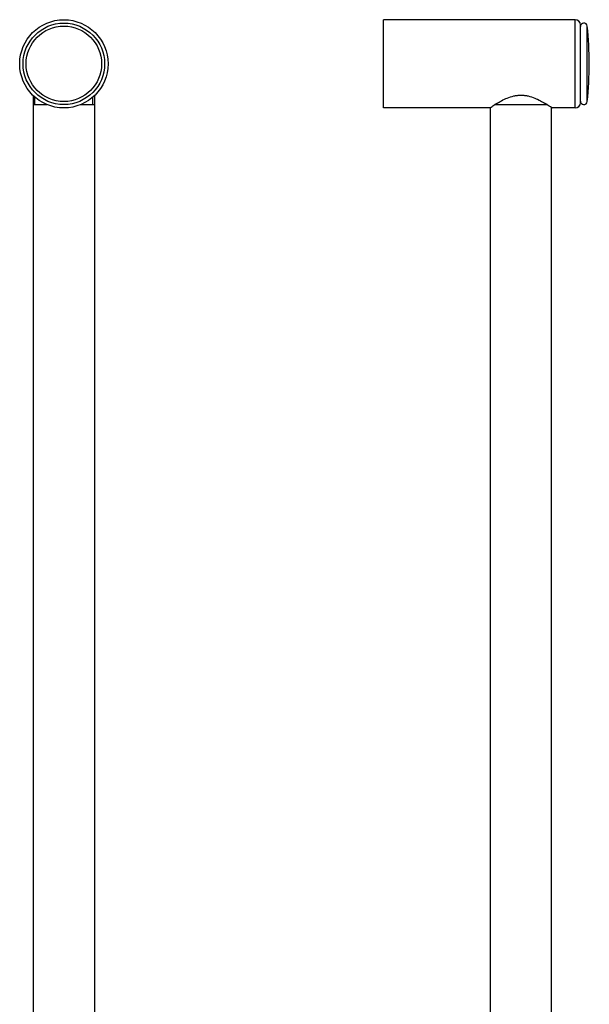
# Model space of a CAD drawing. Header units: millimetres. Extents: x 29 to 367, y -427 to 1882.
# Tile 8 of 8: x 115 to 283, y 1592 to 1882. Entities that reach past the tile are written whole.
import ezdxf

# ---------------------------------------------------------------- set-up
doc = ezdxf.new("R2010")
doc.units = ezdxf.units.MM
doc.header["$LTSCALE"] = 46.255
doc.layers.get('0').update_dxf_attribs({"linetype": 'CONTINUOUS'})
doc.layers.add('ACHSEN', color=7, linetype='CONTINUOUS')

msp = doc.modelspace()

# ---------------------------------------------------------------- linework, layer by layer
at = {"color": 7, "linetype": 'CONTINUOUS'}
for p, q in [((279.01, 1881.73), (222.51, 1881.73)), ((280.51, 1857.23), (280.51, 1880.23)), ((119.48, 1859.35), (119.48, 1354.73)), ((137.48, 1859.36), (137.48, 1354.73)), ((119.48, 1856.73), (123.49, 1856.73)), ((133.48, 1856.73), (137.48, 1856.73)), ((255.35, 1856.73), (270.68, 1856.73))]:
    msp.add_line(p, q, dxfattribs=at)
at = {"color": 9, "linetype": 'CONTINUOUS'}
msp.add_line((279.01, 1855.73), (279.01, 1881.73), dxfattribs=at)
at = {"color": 2, "linetype": 'CONTINUOUS'}
for p, q in [((119.98, 1856.73), (119.98, 1858.89)), ((136.98, 1856.73), (136.98, 1858.9))]:
    msp.add_line(p, q, dxfattribs=at)
at = {"color": 7, "linetype": 'CONTINUOUS'}
msp.add_circle((128.48, 1868.73), 13, dxfattribs=at)
for centre, start, end in [((279.01, 1880.23), 0, 90), ((279.01, 1857.23), 270, 360)]:
    msp.add_arc(centre, 1.5, start, end, dxfattribs=at)
at = {"layer": 'ACHSEN', "color": 7, "linetype": 'CONTINUOUS'}
for p, q in [((222.51, 1855.73), (222.51, 1881.73)), ((253.86, 1855.73), (222.51, 1855.73)), ((253.86, 1855.73), (254.01, 1855.83)), ((253.86, 1855.73), (254.01, 1855.83)), ((254.01, 1354.73), (254.01, 1855.73)), ((272.01, 1855.83), (272.16, 1855.73)), ((272.01, 1354.73), (272.01, 1855.73)), ((272.15, 1855.74), (272.16, 1855.73)), ((279.01, 1855.73), (272.16, 1855.73))]:
    msp.add_line(p, q, dxfattribs=at)
at = {"layer": 'ACHSEN', "color": 9, "linetype": 'CONTINUOUS'}
msp.add_line((282.51, 1857.62), (282.51, 1879.84), dxfattribs=at)
at = {"layer": 'ACHSEN', "color": 7, "linetype": 'CONTINUOUS'}
msp.add_circle((128.48, 1868.73), 12, dxfattribs=at)
at = {"layer": 'ACHSEN', "color": 9, "linetype": 'CONTINUOUS'}
msp.add_circle((128.48, 1868.73), 11.11, dxfattribs=at)
at = {"layer": 'ACHSEN', "color": 7, "linetype": 'CONTINUOUS'}
for centre, radius, start, end in [((281.51, 1879.73), 1, 6.3794, 180), ((183.12, 1868.73), 100, 353.6206, 6.3794), ((273.17, 1828.83), 33.1, 122.0548, 122.588), ((272.1, 1830.53), 31.1, 121.4086, 122.0537), ((253.6, 1830.01), 31.71, 57.355, 58.5369), ((249.76, 1824.04), 38.8, 55.0138, 57.3337), ((281.51, 1857.73), 1, 180, 353.6206)]:
    msp.add_arc(centre, radius, start, end, dxfattribs=at)
for points, knots in [([(255.89, 1857.07), (256.35, 1857.35), (257.36, 1857.93), (259.01, 1858.71), (260.58, 1859.22), (261.95, 1859.45), (262.66, 1859.49), (263.01, 1859.49)], [0, 0, 0, 0, 0.212358, 0.455691, 0.721162, 0.85968, 1, 1, 1, 1]), ([(263.01, 1859.49), (263.37, 1859.49), (264.08, 1859.45), (265.45, 1859.22), (267.03, 1858.7), (268.69, 1857.92), (269.69, 1857.34), (270.15, 1857.06)], [0, 0, 0, 0, 0.140471, 0.27912, 0.544746, 0.788024, 1, 1, 1, 1]), ([(254.01, 1855.83), (254.08, 1855.88), (254.52, 1856.19), (254.96, 1856.48), (255.34, 1856.72)], [0, 0, 0, 0, 0.160783, 1, 1, 1, 1])]:
    msp.add_open_spline(points, degree=3, knots=knots, dxfattribs=at)

doc.saveas('drawing.dxf')
